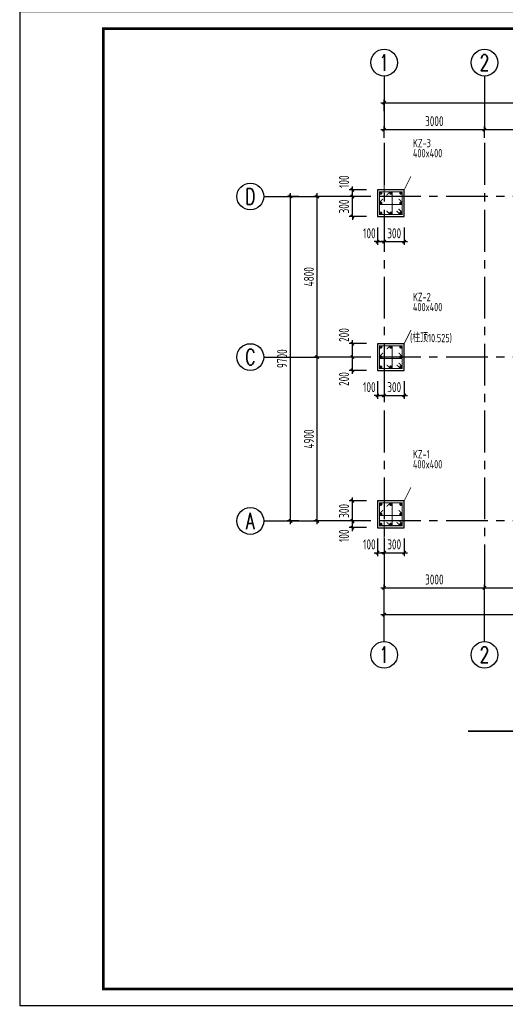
# Model space of a CAD drawing. Extents: x 4550910 to 19796140, y 148416 to 4611575.
# Tile 26 of 49: x 9687688 to 9702205, y 2189672 to 2219103. Entities that reach past the tile are written whole.
import ezdxf
from ezdxf.enums import TextEntityAlignment as Align

# ---------------------------------------------------------------- set-up
doc = ezdxf.new("R2010")
doc.units = 0
doc.header["$LTSCALE"] = 1000
doc.linetypes.add('CENTER', pattern=[2, 1.25, -0.25, 0.25, -0.25])
doc.layers.get('0').update_dxf_attribs({"linetype": 'CONTINUOUS'})
doc.layers.get('Defpoints').update_dxf_attribs({"linetype": 'CONTINUOUS'})
for name, color, linetype in [('AXIS', 8, 'CENTER'), ('AXIS_DIM', 3, 'CONTINUOUS'), ('AXIS_NUM', 7, 'CONTINUOUS'), ('COLU', 7, 'CONTINUOUS'), ('TEXT', 7, 'CONTINUOUS'), ('图框', 7, 'CONTINUOUS')]:
    doc.layers.add(name, color=color, linetype=linetype)
for name, color, linetype, lineweight in [('COLU_DE_REIND', 1, 'CONTINUOUS', 0), ('COLU_DE_REINL', 1, 'CONTINUOUS', 0), ('COLU_DIM', 3, 'CONTINUOUS', 0), ('COLU_TEXT_JZ', 7, 'CONTINUOUS', 0), ('FLOOR', 7, 'CONTINUOUS', 0)]:
    doc.layers.add(name, color=color, linetype=linetype, lineweight=lineweight)
doc.styles.add('TSSD_Axis', font='Complex.shx', dxfattribs={"width": 0.7, "bigfont": 'hztxt.shx'})
doc.styles.add('TSSD_Dimension', font='Tssdeng.shx', dxfattribs={"width": 0.7, "bigfont": 'hztxt.shx'})
doc.styles.add('TSSD_Rein', font='Tssdeng.shx', dxfattribs={"width": 0.7, "bigfont": 'hztxt.shx'})
doc.dimstyles.new('TSSD_100_100', dxfattribs={"dimtxt": 300, "dimasz": 100, "dimexe": 100, "dimexo": 250, "dimgap": 100, "dimtad": 1, "dimdec": 0, "dimzin": 0, "dimdsep": 46, "dimtxsty": 'TSSD_Dimension', "dimblk": 'ARCHTICK', "dimcen": 0, "dimdle": 100, "dimclrt": 7, "dimadec": 0, "dimazin": 0, "dimtfac": 1, "dimtdec": 0, "dimtix": 1, "dimtmove": 2, "dimatfit": 3, "dimfxl": 0, "dimtolj": 1, "dimtzin": 0, "dimarcsym": 0})
doc.dimstyles.new('TSSD_50_100', dxfattribs={"dimtxt": 300, "dimasz": 100, "dimexe": 100, "dimexo": 250, "dimgap": 100, "dimtad": 1, "dimdec": 0, "dimlfac": 0.5, "dimzin": 0, "dimdsep": 46, "dimtxsty": 'TSSD_Dimension', "dimblk": 'ARCHTICK', "dimblk1": 'ARCHTICK', "dimblk2": 'ARCHTICK', "dimcen": 0, "dimdle": 100, "dimclrt": 7, "dimadec": 0, "dimazin": 0, "dimtfac": 1, "dimtdec": 0, "dimtix": 1, "dimtmove": 2, "dimatfit": 3, "dimfxl": 0, "dimtolj": 1, "dimtzin": 0, "dimarcsym": 0})

# ---------------------------------------------------------------- blocks, each defined once
blk = doc.blocks.new('_ArchTick')
at = {"color": 0, "linetype": 'ByBlock', "const_width": 0.4}
blk.add_lwpolyline([(-0.5, -0.5), (0.5, 0.5)], dxfattribs=at)
blk = doc.blocks.new('*D65')
at = {"layer": 'COLU_DIM', "color": 0, "lineweight": -2, "transparency": 16777216}
for p, q in [((9698058, 2204119), (9697533, 2204119)), ((9697633, 2203819), (9697633, 2204219)), ((9698058, 2203919), (9697533, 2203919))]:
    blk.add_line(p, q, dxfattribs=at)
at = {"layer": 'Defpoints', "color": 0, "transparency": 16777216}
for p in [(9697633, 2204119), (9698308, 2204119), (9698308, 2203919)]:
    blk.add_point(p, dxfattribs=at)
at = {"layer": 'COLU_DIM', "color": 0, "lineweight": -2, "transparency": 16777216, "xscale": 100, "yscale": 100, "zscale": 100}
for p, rotation in [((9697633, 2204119), 90), ((9697633, 2203919), 270)]:
    blk.add_blockref('_ArchTick', p, dxfattribs=dict(at, rotation=rotation))
at = {"layer": 'COLU_DIM', "color": 7, "transparency": 16777216, "insert": (9697383, 2203677), "char_height": 300, "attachment_point": 5, "rotation": 90, "style": 'TSSD_Dimension'}
blk.add_mtext('\\A1;100', dxfattribs=at)
blk = doc.blocks.new('*D66')
at = {"layer": 'COLU_DIM', "color": 0, "lineweight": -2, "transparency": 16777216}
for p, q in [((9698058, 2204719), (9697533, 2204719)), ((9697633, 2204719), (9697633, 2204819)), ((9697633, 2204119), (9697633, 2204719)), ((9698058, 2204119), (9697533, 2204119)), ((9697633, 2204119), (9697633, 2204019))]:
    blk.add_line(p, q, dxfattribs=at)
at = {"layer": 'Defpoints', "color": 0, "transparency": 16777216}
for p in [(9697633, 2204719), (9698308, 2204719), (9698308, 2204119)]:
    blk.add_point(p, dxfattribs=at)
at = {"layer": 'COLU_DIM', "color": 0, "lineweight": -2, "transparency": 16777216, "xscale": 100, "yscale": 100, "zscale": 100}
for p, rotation in [((9697633, 2204719), 270), ((9697633, 2204119), 90)]:
    blk.add_blockref('_ArchTick', p, dxfattribs=dict(at, rotation=rotation))
at = {"layer": 'COLU_DIM', "color": 7, "transparency": 16777216, "insert": (9697383, 2204419), "char_height": 300, "attachment_point": 5, "rotation": 90, "style": 'TSSD_Dimension'}
blk.add_mtext('\\A1;300', dxfattribs=at)
blk = doc.blocks.new('*D67')
at = {"layer": 'COLU_DIM', "color": 0, "lineweight": -2, "transparency": 16777216}
for p, q in [((9698383, 2203594), (9698383, 2203069)), ((9698583, 2203594), (9698583, 2203069)), ((9698283, 2203169), (9698683, 2203169))]:
    blk.add_line(p, q, dxfattribs=at)
at = {"layer": 'Defpoints', "color": 0, "transparency": 16777216}
for p in [(9698383, 2203844), (9698583, 2203844), (9698583, 2203169)]:
    blk.add_point(p, dxfattribs=at)
at = {"layer": 'COLU_DIM', "color": 0, "lineweight": -2, "transparency": 16777216, "xscale": 100, "yscale": 100, "zscale": 100, "rotation": 180}
blk.add_blockref('_ArchTick', (9698383, 2203169), dxfattribs=at)
at = {"layer": 'COLU_DIM', "color": 0, "lineweight": -2, "transparency": 16777216, "xscale": 100, "yscale": 100, "zscale": 100}
blk.add_blockref('_ArchTick', (9698583, 2203169), dxfattribs=at)
at = {"layer": 'COLU_DIM', "color": 7, "transparency": 16777216, "insert": (9698141, 2203419), "char_height": 300, "attachment_point": 5, "style": 'TSSD_Dimension'}
blk.add_mtext('\\A1;100', dxfattribs=at)
blk = doc.blocks.new('*D68')
at = {"layer": 'COLU_DIM', "color": 0, "lineweight": -2, "transparency": 16777216}
for p, q in [((9698583, 2203594), (9698583, 2203069)), ((9699183, 2203594), (9699183, 2203069)), ((9698583, 2203169), (9698483, 2203169)), ((9698583, 2203169), (9699183, 2203169)), ((9699183, 2203169), (9699283, 2203169))]:
    blk.add_line(p, q, dxfattribs=at)
at = {"layer": 'Defpoints', "color": 0, "transparency": 16777216}
for p in [(9698583, 2203844), (9699183, 2203844), (9699183, 2203169)]:
    blk.add_point(p, dxfattribs=at)
at = {"layer": 'COLU_DIM', "color": 0, "lineweight": -2, "transparency": 16777216, "xscale": 100, "yscale": 100, "zscale": 100}
blk.add_blockref('_ArchTick', (9698583, 2203169), dxfattribs=at)
at = {"layer": 'COLU_DIM', "color": 0, "lineweight": -2, "transparency": 16777216, "xscale": 100, "yscale": 100, "zscale": 100, "rotation": 180}
blk.add_blockref('_ArchTick', (9699183, 2203169), dxfattribs=at)
at = {"layer": 'COLU_DIM', "color": 7, "transparency": 16777216, "insert": (9698883, 2203419), "char_height": 300, "attachment_point": 5, "style": 'TSSD_Dimension'}
blk.add_mtext('\\A1;300', dxfattribs=at)
blk = doc.blocks.new('*D69')
at = {"layer": 'COLU_DIM', "color": 0, "lineweight": -2, "transparency": 16777216}
for p, q in [((9697633, 2208519), (9697633, 2209119)), ((9698058, 2209019), (9697533, 2209019)), ((9698058, 2208619), (9697533, 2208619))]:
    blk.add_line(p, q, dxfattribs=at)
at = {"layer": 'Defpoints', "color": 0, "transparency": 16777216}
for p in [(9697633, 2209019), (9698308, 2209019), (9698308, 2208619)]:
    blk.add_point(p, dxfattribs=at)
at = {"layer": 'COLU_DIM', "color": 0, "lineweight": -2, "transparency": 16777216, "xscale": 100, "yscale": 100, "zscale": 100}
for p, rotation in [((9697633, 2209019), 90), ((9697633, 2208619), 270)]:
    blk.add_blockref('_ArchTick', p, dxfattribs=dict(at, rotation=rotation))
at = {"layer": 'COLU_DIM', "color": 7, "transparency": 16777216, "insert": (9697383, 2208361), "char_height": 300, "attachment_point": 5, "rotation": 90, "style": 'TSSD_Dimension'}
blk.add_mtext('\\A1;200', dxfattribs=at)
blk = doc.blocks.new('*D70')
at = {"layer": 'COLU_DIM', "color": 0, "lineweight": -2, "transparency": 16777216}
for p, q in [((9698058, 2209419), (9697533, 2209419)), ((9697633, 2208919), (9697633, 2209519)), ((9698058, 2209019), (9697533, 2209019))]:
    blk.add_line(p, q, dxfattribs=at)
at = {"layer": 'Defpoints', "color": 0, "transparency": 16777216}
for p in [(9697633, 2209419), (9698308, 2209419), (9698308, 2209019)]:
    blk.add_point(p, dxfattribs=at)
at = {"layer": 'COLU_DIM', "color": 0, "lineweight": -2, "transparency": 16777216, "xscale": 100, "yscale": 100, "zscale": 100}
for p, rotation in [((9697633, 2209419), 90), ((9697633, 2209019), 270)]:
    blk.add_blockref('_ArchTick', p, dxfattribs=dict(at, rotation=rotation))
at = {"layer": 'COLU_DIM', "color": 7, "transparency": 16777216, "insert": (9697383, 2209677), "char_height": 300, "attachment_point": 5, "rotation": 90, "style": 'TSSD_Dimension'}
blk.add_mtext('\\A1;200', dxfattribs=at)
blk = doc.blocks.new('*D71')
at = {"layer": 'COLU_DIM', "color": 0, "lineweight": -2, "transparency": 16777216}
for p, q in [((9698383, 2208294), (9698383, 2207769)), ((9698583, 2208294), (9698583, 2207769)), ((9698383, 2207869), (9698283, 2207869)), ((9698383, 2207869), (9698583, 2207869)), ((9698583, 2207869), (9698683, 2207869))]:
    blk.add_line(p, q, dxfattribs=at)
at = {"layer": 'Defpoints', "color": 0, "transparency": 16777216}
for p in [(9698383, 2208544), (9698583, 2208544), (9698583, 2207869)]:
    blk.add_point(p, dxfattribs=at)
at = {"layer": 'COLU_DIM', "color": 0, "lineweight": -2, "transparency": 16777216, "xscale": 100, "yscale": 100, "zscale": 100}
blk.add_blockref('_ArchTick', (9698383, 2207869), dxfattribs=at)
at = {"layer": 'COLU_DIM', "color": 0, "lineweight": -2, "transparency": 16777216, "xscale": 100, "yscale": 100, "zscale": 100, "rotation": 180}
blk.add_blockref('_ArchTick', (9698583, 2207869), dxfattribs=at)
at = {"layer": 'COLU_DIM', "color": 7, "transparency": 16777216, "insert": (9698141, 2208119), "char_height": 300, "attachment_point": 5, "style": 'TSSD_Dimension'}
blk.add_mtext('\\A1;100', dxfattribs=at)
blk = doc.blocks.new('*D72')
at = {"layer": 'COLU_DIM', "color": 0, "lineweight": -2, "transparency": 16777216}
for p, q in [((9698583, 2208294), (9698583, 2207769)), ((9699183, 2208294), (9699183, 2207769)), ((9698583, 2207869), (9698483, 2207869)), ((9698583, 2207869), (9699183, 2207869)), ((9699183, 2207869), (9699283, 2207869))]:
    blk.add_line(p, q, dxfattribs=at)
at = {"layer": 'Defpoints', "color": 0, "transparency": 16777216}
for p in [(9698583, 2208544), (9699183, 2208544), (9699183, 2207869)]:
    blk.add_point(p, dxfattribs=at)
at = {"layer": 'COLU_DIM', "color": 0, "lineweight": -2, "transparency": 16777216, "xscale": 100, "yscale": 100, "zscale": 100}
blk.add_blockref('_ArchTick', (9698583, 2207869), dxfattribs=at)
at = {"layer": 'COLU_DIM', "color": 0, "lineweight": -2, "transparency": 16777216, "xscale": 100, "yscale": 100, "zscale": 100, "rotation": 180}
blk.add_blockref('_ArchTick', (9699183, 2207869), dxfattribs=at)
at = {"layer": 'COLU_DIM', "color": 7, "transparency": 16777216, "insert": (9698883, 2208119), "char_height": 300, "attachment_point": 5, "style": 'TSSD_Dimension'}
blk.add_mtext('\\A1;300', dxfattribs=at)
blk = doc.blocks.new('*D73')
at = {"layer": 'COLU_DIM', "color": 0, "lineweight": -2, "transparency": 16777216}
for p, q in [((9698058, 2213819), (9697533, 2213819)), ((9697633, 2213819), (9697633, 2213919)), ((9697633, 2213219), (9697633, 2213819)), ((9698058, 2213219), (9697533, 2213219)), ((9697633, 2213219), (9697633, 2213119))]:
    blk.add_line(p, q, dxfattribs=at)
at = {"layer": 'Defpoints', "color": 0, "transparency": 16777216}
for p in [(9697633, 2213819), (9698308, 2213819), (9698308, 2213219)]:
    blk.add_point(p, dxfattribs=at)
at = {"layer": 'COLU_DIM', "color": 0, "lineweight": -2, "transparency": 16777216, "xscale": 100, "yscale": 100, "zscale": 100}
for p, rotation in [((9697633, 2213819), 270), ((9697633, 2213219), 90)]:
    blk.add_blockref('_ArchTick', p, dxfattribs=dict(at, rotation=rotation))
at = {"layer": 'COLU_DIM', "color": 7, "transparency": 16777216, "insert": (9697383, 2213519), "char_height": 300, "attachment_point": 5, "rotation": 90, "style": 'TSSD_Dimension'}
blk.add_mtext('\\A1;300', dxfattribs=at)
blk = doc.blocks.new('*D74')
at = {"layer": 'COLU_DIM', "color": 0, "lineweight": -2, "transparency": 16777216}
for p, q in [((9697633, 2213719), (9697633, 2214119)), ((9698058, 2214019), (9697533, 2214019)), ((9698058, 2213819), (9697533, 2213819))]:
    blk.add_line(p, q, dxfattribs=at)
at = {"layer": 'Defpoints', "color": 0, "transparency": 16777216}
for p in [(9697633, 2214019), (9698308, 2214019), (9698308, 2213819)]:
    blk.add_point(p, dxfattribs=at)
at = {"layer": 'COLU_DIM', "color": 0, "lineweight": -2, "transparency": 16777216, "xscale": 100, "yscale": 100, "zscale": 100}
for p, rotation in [((9697633, 2214019), 90), ((9697633, 2213819), 270)]:
    blk.add_blockref('_ArchTick', p, dxfattribs=dict(at, rotation=rotation))
at = {"layer": 'COLU_DIM', "color": 7, "transparency": 16777216, "insert": (9697383, 2214261), "char_height": 300, "attachment_point": 5, "rotation": 90, "style": 'TSSD_Dimension'}
blk.add_mtext('\\A1;100', dxfattribs=at)
blk = doc.blocks.new('*D75')
at = {"layer": 'COLU_DIM', "color": 0, "lineweight": -2, "transparency": 16777216}
for p, q in [((9698383, 2212894), (9698383, 2212369)), ((9698583, 2212894), (9698583, 2212369)), ((9698383, 2212469), (9698283, 2212469)), ((9698383, 2212469), (9698583, 2212469)), ((9698583, 2212469), (9698683, 2212469))]:
    blk.add_line(p, q, dxfattribs=at)
at = {"layer": 'Defpoints', "color": 0, "transparency": 16777216}
for p in [(9698383, 2213144), (9698583, 2213144), (9698583, 2212469)]:
    blk.add_point(p, dxfattribs=at)
at = {"layer": 'COLU_DIM', "color": 0, "lineweight": -2, "transparency": 16777216, "xscale": 100, "yscale": 100, "zscale": 100}
blk.add_blockref('_ArchTick', (9698383, 2212469), dxfattribs=at)
at = {"layer": 'COLU_DIM', "color": 0, "lineweight": -2, "transparency": 16777216, "xscale": 100, "yscale": 100, "zscale": 100, "rotation": 180}
blk.add_blockref('_ArchTick', (9698583, 2212469), dxfattribs=at)
at = {"layer": 'COLU_DIM', "color": 7, "transparency": 16777216, "insert": (9698141, 2212719), "char_height": 300, "attachment_point": 5, "style": 'TSSD_Dimension'}
blk.add_mtext('\\A1;100', dxfattribs=at)
blk = doc.blocks.new('*D76')
at = {"layer": 'COLU_DIM', "color": 0, "lineweight": -2, "transparency": 16777216}
for p, q in [((9698583, 2212894), (9698583, 2212369)), ((9699183, 2212894), (9699183, 2212369)), ((9698583, 2212469), (9698483, 2212469)), ((9698583, 2212469), (9699183, 2212469)), ((9699183, 2212469), (9699283, 2212469))]:
    blk.add_line(p, q, dxfattribs=at)
at = {"layer": 'Defpoints', "color": 0, "transparency": 16777216}
for p in [(9698583, 2213144), (9699183, 2213144), (9699183, 2212469)]:
    blk.add_point(p, dxfattribs=at)
at = {"layer": 'COLU_DIM', "color": 0, "lineweight": -2, "transparency": 16777216, "xscale": 100, "yscale": 100, "zscale": 100}
blk.add_blockref('_ArchTick', (9698583, 2212469), dxfattribs=at)
at = {"layer": 'COLU_DIM', "color": 0, "lineweight": -2, "transparency": 16777216, "xscale": 100, "yscale": 100, "zscale": 100, "rotation": 180}
blk.add_blockref('_ArchTick', (9699183, 2212469), dxfattribs=at)
at = {"layer": 'COLU_DIM', "color": 7, "transparency": 16777216, "insert": (9698883, 2212719), "char_height": 300, "attachment_point": 5, "style": 'TSSD_Dimension'}
blk.add_mtext('\\A1;300', dxfattribs=at)
blk = doc.blocks.new('*D101')
at = {"layer": 'AXIS_DIM', "color": 0, "lineweight": -2, "transparency": 16777216}
for p, q in [((9698483, 2202119), (9701683, 2202119)), ((9698583, 2201869), (9698583, 2202219)), ((9701583, 2201869), (9701583, 2202219))]:
    blk.add_line(p, q, dxfattribs=at)
at = {"layer": 'Defpoints', "color": 0, "transparency": 16777216}
for p in [(9701583, 2202119), (9698583, 2201619), (9701583, 2201619)]:
    blk.add_point(p, dxfattribs=at)
at = {"layer": 'AXIS_DIM', "color": 0, "lineweight": -2, "transparency": 16777216, "xscale": 100, "yscale": 100, "zscale": 100, "rotation": 180}
blk.add_blockref('_ArchTick', (9698583, 2202119), dxfattribs=at)
at = {"layer": 'AXIS_DIM', "color": 0, "lineweight": -2, "transparency": 16777216, "xscale": 100, "yscale": 100, "zscale": 100}
blk.add_blockref('_ArchTick', (9701583, 2202119), dxfattribs=at)
at = {"layer": 'AXIS_DIM', "color": 7, "transparency": 16777216, "insert": (9700083, 2202369), "char_height": 300, "attachment_point": 5, "style": 'TSSD_Dimension'}
blk.add_mtext('\\A1;3000', dxfattribs=at)
blk = doc.blocks.new('*D102')
at = {"layer": 'AXIS_DIM', "color": 0, "lineweight": -2, "transparency": 16777216}
for p, q in [((9701483, 2202119), (9704683, 2202119)), ((9701583, 2201869), (9701583, 2202219)), ((9704583, 2201869), (9704583, 2202219))]:
    blk.add_line(p, q, dxfattribs=at)
at = {"layer": 'Defpoints', "color": 0, "transparency": 16777216}
for p in [(9704583, 2202119), (9701583, 2201619), (9704583, 2201619)]:
    blk.add_point(p, dxfattribs=at)
at = {"layer": 'AXIS_DIM', "color": 0, "lineweight": -2, "transparency": 16777216, "xscale": 100, "yscale": 100, "zscale": 100, "rotation": 180}
blk.add_blockref('_ArchTick', (9701583, 2202119), dxfattribs=at)
at = {"layer": 'AXIS_DIM', "color": 0, "lineweight": -2, "transparency": 16777216, "xscale": 100, "yscale": 100, "zscale": 100}
blk.add_blockref('_ArchTick', (9704583, 2202119), dxfattribs=at)
at = {"layer": 'AXIS_DIM', "color": 7, "transparency": 16777216, "insert": (9703083, 2202369), "char_height": 300, "attachment_point": 5, "style": 'TSSD_Dimension'}
blk.add_mtext('\\A1;3000', dxfattribs=at)
blk = doc.blocks.new('*D106')
at = {"layer": 'AXIS_DIM', "color": 0, "lineweight": -2, "transparency": 16777216}
for p, q in [((9698483, 2201319), (9716183, 2201319)), ((9698583, 2201069), (9698583, 2201419)), ((9716083, 2201069), (9716083, 2201419))]:
    blk.add_line(p, q, dxfattribs=at)
at = {"layer": 'Defpoints', "color": 0, "transparency": 16777216}
for p in [(9716083, 2201319), (9698583, 2200819), (9716083, 2200819)]:
    blk.add_point(p, dxfattribs=at)
at = {"layer": 'AXIS_DIM', "color": 0, "lineweight": -2, "transparency": 16777216, "xscale": 100, "yscale": 100, "zscale": 100, "rotation": 180}
blk.add_blockref('_ArchTick', (9698583, 2201319), dxfattribs=at)
at = {"layer": 'AXIS_DIM', "color": 0, "lineweight": -2, "transparency": 16777216, "xscale": 100, "yscale": 100, "zscale": 100}
blk.add_blockref('_ArchTick', (9716083, 2201319), dxfattribs=at)
at = {"layer": 'AXIS_DIM', "color": 7, "transparency": 16777216, "insert": (9707333, 2201569), "char_height": 300, "attachment_point": 5, "style": 'TSSD_Dimension'}
blk.add_mtext('\\A1;17500', dxfattribs=at)
blk = doc.blocks.new('ts_axno')
at = {"color": 0, "linetype": 'ByBlock', "lineweight": -2}
blk.add_circle((0, 0), 0.5, dxfattribs=at)
at = {"color": 0, "linetype": 'ByBlock', "lineweight": -2, "style": 'TSSD_Axis', "width": 0.7}
blk.add_attdef('A', text='', height=0.6, dxfattribs=at).set_placement((0, 0), align=Align.MIDDLE_CENTER)
blk = doc.blocks.new('*D107')
at = {"layer": 'AXIS_DIM', "color": 0, "lineweight": -2, "transparency": 16777216}
for p, q in [((9698583, 2215569), (9698583, 2215919)), ((9701583, 2215569), (9701583, 2215919)), ((9698483, 2215819), (9701683, 2215819))]:
    blk.add_line(p, q, dxfattribs=at)
at = {"layer": 'Defpoints', "color": 0, "transparency": 16777216}
for p in [(9701583, 2215819), (9698583, 2215319), (9701583, 2215319)]:
    blk.add_point(p, dxfattribs=at)
at = {"layer": 'AXIS_DIM', "color": 0, "lineweight": -2, "transparency": 16777216, "xscale": 100, "yscale": 100, "zscale": 100, "rotation": 180}
blk.add_blockref('_ArchTick', (9698583, 2215819), dxfattribs=at)
at = {"layer": 'AXIS_DIM', "color": 0, "lineweight": -2, "transparency": 16777216, "xscale": 100, "yscale": 100, "zscale": 100}
blk.add_blockref('_ArchTick', (9701583, 2215819), dxfattribs=at)
at = {"layer": 'AXIS_DIM', "color": 7, "transparency": 16777216, "insert": (9700083, 2216069), "char_height": 300, "attachment_point": 5, "style": 'TSSD_Dimension'}
blk.add_mtext('\\A1;3000', dxfattribs=at)
blk = doc.blocks.new('*D108')
at = {"layer": 'AXIS_DIM', "color": 0, "lineweight": -2, "transparency": 16777216}
for p, q in [((9701583, 2215569), (9701583, 2215919)), ((9704583, 2215569), (9704583, 2215919)), ((9701483, 2215819), (9704683, 2215819))]:
    blk.add_line(p, q, dxfattribs=at)
at = {"layer": 'Defpoints', "color": 0, "transparency": 16777216}
for p in [(9704583, 2215819), (9701583, 2215319), (9704583, 2215319)]:
    blk.add_point(p, dxfattribs=at)
at = {"layer": 'AXIS_DIM', "color": 0, "lineweight": -2, "transparency": 16777216, "xscale": 100, "yscale": 100, "zscale": 100, "rotation": 180}
blk.add_blockref('_ArchTick', (9701583, 2215819), dxfattribs=at)
at = {"layer": 'AXIS_DIM', "color": 0, "lineweight": -2, "transparency": 16777216, "xscale": 100, "yscale": 100, "zscale": 100}
blk.add_blockref('_ArchTick', (9704583, 2215819), dxfattribs=at)
at = {"layer": 'AXIS_DIM', "color": 7, "transparency": 16777216, "insert": (9703083, 2216069), "char_height": 300, "attachment_point": 5, "style": 'TSSD_Dimension'}
blk.add_mtext('\\A1;3000', dxfattribs=at)
blk = doc.blocks.new('*D112')
at = {"layer": 'AXIS_DIM', "color": 0, "lineweight": -2, "transparency": 16777216}
for p, q in [((9698483, 2216619), (9716183, 2216619)), ((9698583, 2216369), (9698583, 2216719)), ((9716083, 2216369), (9716083, 2216719))]:
    blk.add_line(p, q, dxfattribs=at)
at = {"layer": 'Defpoints', "color": 0, "transparency": 16777216}
for p in [(9716083, 2216619), (9698583, 2216119), (9716083, 2216119)]:
    blk.add_point(p, dxfattribs=at)
at = {"layer": 'AXIS_DIM', "color": 0, "lineweight": -2, "transparency": 16777216, "xscale": 100, "yscale": 100, "zscale": 100, "rotation": 180}
blk.add_blockref('_ArchTick', (9698583, 2216619), dxfattribs=at)
at = {"layer": 'AXIS_DIM', "color": 0, "lineweight": -2, "transparency": 16777216, "xscale": 100, "yscale": 100, "zscale": 100}
blk.add_blockref('_ArchTick', (9716083, 2216619), dxfattribs=at)
at = {"layer": 'AXIS_DIM', "color": 7, "transparency": 16777216, "insert": (9707333, 2216869), "char_height": 300, "attachment_point": 5, "style": 'TSSD_Dimension'}
blk.add_mtext('\\A1;17500', dxfattribs=at)
blk = doc.blocks.new('*D113')
at = {"layer": 'AXIS_DIM', "color": 0, "lineweight": -2, "transparency": 16777216}
for p, q in [((9696583, 2204019), (9696583, 2209119)), ((9696833, 2209019), (9696483, 2209019)), ((9696833, 2204119), (9696483, 2204119))]:
    blk.add_line(p, q, dxfattribs=at)
at = {"layer": 'Defpoints', "color": 0, "transparency": 16777216}
for p in [(9696583, 2209019), (9697083, 2209019), (9697083, 2204119)]:
    blk.add_point(p, dxfattribs=at)
at = {"layer": 'AXIS_DIM', "color": 0, "lineweight": -2, "transparency": 16777216, "xscale": 100, "yscale": 100, "zscale": 100}
for p, rotation in [((9696583, 2209019), 90), ((9696583, 2204119), 270)]:
    blk.add_blockref('_ArchTick', p, dxfattribs=dict(at, rotation=rotation))
at = {"layer": 'AXIS_DIM', "color": 7, "transparency": 16777216, "insert": (9696333, 2206569), "char_height": 300, "attachment_point": 5, "rotation": 90, "style": 'TSSD_Dimension'}
blk.add_mtext('\\A1;4900', dxfattribs=at)
blk = doc.blocks.new('*D114')
at = {"layer": 'AXIS_DIM', "color": 0, "lineweight": -2, "transparency": 16777216}
for p, q in [((9696833, 2213819), (9696483, 2213819)), ((9696583, 2208919), (9696583, 2213919)), ((9696833, 2209019), (9696483, 2209019))]:
    blk.add_line(p, q, dxfattribs=at)
at = {"layer": 'Defpoints', "color": 0, "transparency": 16777216}
for p in [(9696583, 2213819), (9697083, 2213819), (9697083, 2209019)]:
    blk.add_point(p, dxfattribs=at)
at = {"layer": 'AXIS_DIM', "color": 0, "lineweight": -2, "transparency": 16777216, "xscale": 100, "yscale": 100, "zscale": 100}
for p, rotation in [((9696583, 2213819), 90), ((9696583, 2209019), 270)]:
    blk.add_blockref('_ArchTick', p, dxfattribs=dict(at, rotation=rotation))
at = {"layer": 'AXIS_DIM', "color": 7, "transparency": 16777216, "insert": (9696333, 2211419), "char_height": 300, "attachment_point": 5, "rotation": 90, "style": 'TSSD_Dimension'}
blk.add_mtext('\\A1;4800', dxfattribs=at)
blk = doc.blocks.new('*D115')
at = {"layer": 'AXIS_DIM', "color": 0, "lineweight": -2, "transparency": 16777216}
for p, q in [((9696033, 2213819), (9695683, 2213819)), ((9695783, 2204019), (9695783, 2213919)), ((9696033, 2204119), (9695683, 2204119))]:
    blk.add_line(p, q, dxfattribs=at)
at = {"layer": 'Defpoints', "color": 0, "transparency": 16777216}
for p in [(9695783, 2213819), (9696283, 2213819), (9696283, 2204119)]:
    blk.add_point(p, dxfattribs=at)
at = {"layer": 'AXIS_DIM', "color": 0, "lineweight": -2, "transparency": 16777216, "xscale": 100, "yscale": 100, "zscale": 100}
for p, rotation in [((9695783, 2213819), 90), ((9695783, 2204119), 270)]:
    blk.add_blockref('_ArchTick', p, dxfattribs=dict(at, rotation=rotation))
at = {"layer": 'AXIS_DIM', "color": 7, "transparency": 16777216, "insert": (9695533, 2208969), "char_height": 300, "attachment_point": 5, "rotation": 90, "style": 'TSSD_Dimension'}
blk.add_mtext('\\A1;9700', dxfattribs=at)

msp = doc.modelspace()

# ---------------------------------------------------------------- linework, layer by layer
at = {"layer": 'AXIS'}
for p, q in [((9698582.7, 2215418.6), (9698582.7, 2202118.6)), ((9701582.7, 2215418.6), (9701582.7, 2202118.6)), ((9717682.7, 2213818.6), (9696582.7, 2213818.6)), ((9717682.7, 2209018.6), (9696582.7, 2209018.6)), ((9717682.7, 2204118.6), (9696582.7, 2204118.6))]:
    msp.add_line(p, q, dxfattribs=at)
at = {"layer": 'AXIS_DIM'}
for p, q in [((9698582.7, 2217418.6), (9698582.7, 2215818.6)), ((9701582.7, 2217418.6), (9701582.7, 2215818.6)), ((9694982.7, 2213818.6), (9696582.7, 2213818.6)), ((9694982.7, 2209018.6), (9696582.7, 2209018.6)), ((9694982.7, 2204118.6), (9696582.7, 2204118.6)), ((9698582.7, 2200518.6), (9698582.7, 2202118.6)), ((9701582.7, 2200518.6), (9701582.7, 2202118.6))]:
    msp.add_line(p, q, dxfattribs=at)
at = {"layer": 'COLU'}
for p, q in [((9699182.7, 2214018.6), (9698382.7, 2214018.6)), ((9698382.7, 2214018.6), (9698382.7, 2213218.6)), ((9699182.7, 2213218.6), (9699182.7, 2214018.6)), ((9698382.7, 2213218.6), (9699182.7, 2213218.6)), ((9699182.7, 2209418.6), (9698382.7, 2209418.6)), ((9698382.7, 2209418.6), (9698382.7, 2208618.6)), ((9699182.7, 2208618.6), (9699182.7, 2209418.6)), ((9698382.7, 2208618.6), (9699182.7, 2208618.6)), ((9699182.7, 2204718.6), (9698382.7, 2204718.6)), ((9698382.7, 2204718.6), (9698382.7, 2203918.6)), ((9699182.7, 2203918.6), (9699182.7, 2204718.6)), ((9698382.7, 2203918.6), (9699182.7, 2203918.6))]:
    msp.add_line(p, q, dxfattribs=at)
at = {"layer": 'COLU_DE_REIND', "const_width": 50}
for points in [[(9698506.7, 2213919.6, 1), (9698456.7, 2213919.6, 1), (9698506.7, 2213919.6, 1)], [(9698807.7, 2213919.6, 1), (9698757.7, 2213919.6, 1), (9698807.7, 2213919.6, 1)], [(9699108.7, 2213919.6, 1), (9699058.7, 2213919.6, 1), (9699108.7, 2213919.6, 1)], [(9698506.7, 2213618.6, 1), (9698456.7, 2213618.6, 1), (9698506.7, 2213618.6, 1)], [(9699108.7, 2213618.6, 1), (9699058.7, 2213618.6, 1), (9699108.7, 2213618.6, 1)], [(9698506.7, 2213317.6, 1), (9698456.7, 2213317.6, 1), (9698506.7, 2213317.6, 1)], [(9698807.7, 2213317.6, 1), (9698757.7, 2213317.6, 1), (9698807.7, 2213317.6, 1)], [(9699108.7, 2213317.6, 1), (9699058.7, 2213317.6, 1), (9699108.7, 2213317.6, 1)], [(9698506.7, 2209319.6, 1), (9698456.7, 2209319.6, 1), (9698506.7, 2209319.6, 1)], [(9698807.7, 2209319.6, 1), (9698757.7, 2209319.6, 1), (9698807.7, 2209319.6, 1)], [(9699108.7, 2209319.6, 1), (9699058.7, 2209319.6, 1), (9699108.7, 2209319.6, 1)], [(9698506.7, 2209018.6, 1), (9698456.7, 2209018.6, 1), (9698506.7, 2209018.6, 1)], [(9699108.7, 2209018.6, 1), (9699058.7, 2209018.6, 1), (9699108.7, 2209018.6, 1)], [(9698506.7, 2208717.6, 1), (9698456.7, 2208717.6, 1), (9698506.7, 2208717.6, 1)], [(9698807.7, 2208717.6, 1), (9698757.7, 2208717.6, 1), (9698807.7, 2208717.6, 1)], [(9699108.7, 2208717.6, 1), (9699058.7, 2208717.6, 1), (9699108.7, 2208717.6, 1)], [(9698506.7, 2204619.6, 1), (9698456.7, 2204619.6, 1), (9698506.7, 2204619.6, 1)], [(9698807.7, 2204619.6, 1), (9698757.7, 2204619.6, 1), (9698807.7, 2204619.6, 1)], [(9699108.7, 2204619.6, 1), (9699058.7, 2204619.6, 1), (9699108.7, 2204619.6, 1)], [(9698506.7, 2204318.6, 1), (9698456.7, 2204318.6, 1), (9698506.7, 2204318.6, 1)], [(9699108.7, 2204318.6, 1), (9699058.7, 2204318.6, 1), (9699108.7, 2204318.6, 1)], [(9698506.7, 2204017.6, 1), (9698456.7, 2204017.6, 1), (9698506.7, 2204017.6, 1)], [(9698807.7, 2204017.6, 1), (9698757.7, 2204017.6, 1), (9698807.7, 2204017.6, 1)], [(9699108.7, 2204017.6, 1), (9699058.7, 2204017.6, 1), (9699108.7, 2204017.6, 1)]]:
    msp.add_lwpolyline(points, format="xyb", dxfattribs=at)
at = {"layer": 'COLU_DE_REINL', "const_width": 30}
for points in [[(9698956.6, 2213384.7), (9699062.7, 2213278.6), (9699122.7, 2213278.6), (9699122.7, 2213338.6), (9699122.7, 2213278.6), (9699122.7, 2213958.6), (9698442.7, 2213958.6), (9698442.7, 2213278.6), (9699062.7, 2213278.6), (9699122.7, 2213278.6), (9699122.7, 2213338.6), (9699016.6, 2213444.7)], [(9698656.6, 2213384.7), (9698762.7, 2213278.6), (9698822.7, 2213278.6), (9698822.7, 2213958.6), (9698762.7, 2213958.6), (9698656.6, 2213852.5)], [(9698548.8, 2213744.7), (9698442.7, 2213638.6), (9698442.7, 2213578.6), (9699122.7, 2213578.6), (9699122.7, 2213638.6), (9699016.6, 2213744.7)], [(9698956.6, 2208784.7), (9699062.7, 2208678.6), (9699122.7, 2208678.6), (9699122.7, 2208738.6), (9699122.7, 2208678.6), (9699122.7, 2209358.6), (9698442.7, 2209358.6), (9698442.7, 2208678.6), (9699062.7, 2208678.6), (9699122.7, 2208678.6), (9699122.7, 2208738.6), (9699016.6, 2208844.7)], [(9698548.8, 2209144.7), (9698442.7, 2209038.6), (9698442.7, 2208978.6), (9699122.7, 2208978.6), (9699122.7, 2209038.6), (9699016.6, 2209144.7)], [(9698656.6, 2208784.7), (9698762.7, 2208678.6), (9698822.7, 2208678.6), (9698822.7, 2209358.6), (9698762.7, 2209358.6), (9698656.6, 2209252.5)], [(9698956.6, 2204084.7), (9699062.7, 2203978.6), (9699122.7, 2203978.6), (9699122.7, 2204038.6), (9699122.7, 2203978.6), (9699122.7, 2204658.6), (9698442.7, 2204658.6), (9698442.7, 2203978.6), (9699062.7, 2203978.6), (9699122.7, 2203978.6), (9699122.7, 2204038.6), (9699016.6, 2204144.7)], [(9698656.6, 2204084.7), (9698762.7, 2203978.6), (9698822.7, 2203978.6), (9698822.7, 2204658.6), (9698762.7, 2204658.6), (9698656.6, 2204552.5)], [(9698548.8, 2204444.7), (9698442.7, 2204338.6), (9698442.7, 2204278.6), (9699122.7, 2204278.6), (9699122.7, 2204338.6), (9699016.6, 2204444.7)]]:
    msp.add_lwpolyline(points, dxfattribs=at)
at = {"layer": 'COLU_TEXT_JZ'}
for p, q in [((9699182.7, 2214018.6), (9699382.7, 2214418.6)), ((9699182.7, 2209418.6), (9699382.7, 2209818.6)), ((9699182.7, 2204718.6), (9699382.7, 2205118.6))]:
    msp.add_line(p, q, dxfattribs=at)
at = {"layer": 'FLOOR'}
for p, q in [((9698582.7, 2213818.6), (9698582.7, 2214718.6)), ((9698582.7, 2204118.6), (9698582.7, 2203218.6))]:
    msp.add_line(p, q, dxfattribs=at)
at = {"layer": 'TEXT', "const_width": 50}
msp.add_lwpolyline([(9701094.3, 2197833), (9714157, 2197833)], dxfattribs=at)
at = {"layer": '图框', "color": 4}
msp.add_lwpolyline([(9729688.3, 2219332.6), (9687688.3, 2219332.6), (9687688.3, 2189632.6), (9729688.3, 2189632.6)], close=True, dxfattribs=at)
at = {"layer": '图框', "color": 4, "const_width": 80}
msp.add_lwpolyline([(9690188.3, 2190132.6), (9729188.3, 2190132.6), (9729188.3, 2218832.6), (9690188.3, 2218832.6)], close=True, dxfattribs=at)

# ---------------------------------------------------------------- block references
at = {"layer": 'AXIS_NUM'}
ref = msp.add_blockref('ts_axno', (9698582.7, 2217818.6), dxfattribs=dict(at, xscale=800, yscale=800, zscale=800))
ref.add_attrib('1', '1', dxfattribs={"height": 480, "style": 'TSSD_Axis', "width": 0.7}).set_placement((9698582.7, 2217818.6), align=Align.MIDDLE_CENTER)
ref = msp.add_blockref('ts_axno', (9701582.7, 2217818.6), dxfattribs=dict(at, xscale=800, yscale=800, zscale=800))
ref.add_attrib('2', '2', dxfattribs={"height": 480, "style": 'TSSD_Axis', "width": 0.7}).set_placement((9701582.7, 2217818.6), align=Align.MIDDLE_CENTER)
ref = msp.add_blockref('ts_axno', (9694582.7, 2213818.6), dxfattribs=dict(at, xscale=800, yscale=800, zscale=800))
ref.add_attrib('D', 'D', dxfattribs={"height": 480, "style": 'TSSD_Axis', "width": 0.7}).set_placement((9694582.7, 2213818.6), align=Align.MIDDLE_CENTER)
ref = msp.add_blockref('ts_axno', (9694582.7, 2209018.6), dxfattribs=dict(at, xscale=800, yscale=800, zscale=800))
ref.add_attrib('C', 'C', dxfattribs={"height": 480, "style": 'TSSD_Axis', "width": 0.7}).set_placement((9694582.7, 2209018.6), align=Align.MIDDLE_CENTER)
ref = msp.add_blockref('ts_axno', (9694582.7, 2204118.6), dxfattribs=dict(at, xscale=800, yscale=800, zscale=800))
ref.add_attrib('A', 'A', dxfattribs={"height": 480, "style": 'TSSD_Axis', "width": 0.7}).set_placement((9694582.7, 2204118.6), align=Align.MIDDLE_CENTER)
ref = msp.add_blockref('ts_axno', (9698582.7, 2200118.6), dxfattribs=dict(at, xscale=800, yscale=800, zscale=800))
ref.add_attrib('1', '1', dxfattribs={"height": 480, "style": 'TSSD_Axis', "width": 0.7}).set_placement((9698582.7, 2200118.6), align=Align.MIDDLE_CENTER)
ref = msp.add_blockref('ts_axno', (9701582.7, 2200118.6), dxfattribs=dict(at, xscale=800, yscale=800, zscale=800))
ref.add_attrib('2', '2', dxfattribs={"height": 480, "style": 'TSSD_Axis', "width": 0.7}).set_placement((9701582.7, 2200118.6), align=Align.MIDDLE_CENTER)

# ---------------------------------------------------------------- texts
at = {"layer": 'COLU_TEXT_JZ', "style": 'TSSD_Rein', "width": 0.7}
for s, p in [('KZ-3', (9699443.9, 2215288.6)), ('400x400', (9699443.9, 2214988.6)), ('KZ-2', (9699443.9, 2210688.6)), ('400x400', (9699443.9, 2210388.6)), ('(柱顶10.525)', (9699357.9, 2209462.1)), ('KZ-1', (9699443.9, 2205988.6)), ('400x400', (9699443.9, 2205688.6))]:
    msp.add_text(s, height=250, dxfattribs=at).set_placement(p)

# ---------------------------------------------------------------- dimensions: what is measured, and where the dimension line sits
at = {"layer": 'AXIS_DIM'}
for p1, p2, picture, middle in [((9698582.7, 2216118.6), (9716082.7, 2216118.6), '*D112', (9707332.7, 2216868.6)), ((9698582.7, 2215318.6), (9701582.7, 2215318.6), '*D107', (9700082.7, 2216068.6)), ((9701582.7, 2215318.6), (9704582.7, 2215318.6), '*D108', (9703082.7, 2216068.6)), ((9696282.7, 2204118.6), (9696282.7, 2213818.6), '*D115', (9695532.7, 2208968.6)), ((9697082.7, 2209018.6), (9697082.7, 2213818.6), '*D114', (9696332.7, 2211418.6)), ((9697082.7, 2204118.6), (9697082.7, 2209018.6), '*D113', (9696332.7, 2206568.6)), ((9698582.7, 2201618.6), (9701582.7, 2201618.6), '*D101', (9700082.7, 2202368.6)), ((9701582.7, 2201618.6), (9704582.7, 2201618.6), '*D102', (9703082.7, 2202368.6)), ((9698582.7, 2200818.6), (9716082.7, 2200818.6), '*D106', (9707332.7, 2201568.6))]:
    dim = msp.add_aligned_dim(p1=p1, p2=p2, distance=500, dimstyle='TSSD_100_100', dxfattribs=at)
    dim.commit()
    dim.dimension.update_dxf_attribs({"geometry": picture, "text_midpoint": middle})
at = {"layer": 'COLU_DIM'}
for base, p1, p2, angle, picture, middle in [((9697632.7, 2214018.6), (9698307.7, 2213818.6), (9698307.7, 2214018.6), 90, '*D74', (9697382.7, 2214260.5)), ((9698582.7, 2212468.6), (9698382.7, 2213143.6), (9698582.7, 2213143.6), 0, '*D75', (9698140.8, 2212718.6)), ((9697632.7, 2209418.6), (9698307.7, 2209018.6), (9698307.7, 2209418.6), 90, '*D70', (9697382.7, 2209676.7)), ((9697632.7, 2209018.6), (9698307.7, 2208618.6), (9698307.7, 2209018.6), 90, '*D69', (9697382.7, 2208360.5)), ((9698582.7, 2207868.6), (9698382.7, 2208543.6), (9698582.7, 2208543.6), 0, '*D71', (9698140.8, 2208118.6)), ((9697632.7, 2204118.6), (9698307.7, 2203918.6), (9698307.7, 2204118.6), 90, '*D65', (9697382.7, 2203676.7)), ((9698582.7, 2203168.6), (9698382.7, 2203843.6), (9698582.7, 2203843.6), 0, '*D67', (9698140.8, 2203418.6))]:
    dim = msp.add_linear_dim(base=base, p1=p1, p2=p2, angle=angle, dimstyle='TSSD_50_100', dxfattribs=at)
    dim.commit()
    dim.dimension.update_dxf_attribs({"geometry": picture, "text_midpoint": middle, "dimtype": 129})
for p1, p2, distance, picture, middle in [((9698307.7, 2213218.6), (9698307.7, 2213818.6), 675, '*D73', (9697382.7, 2213518.6)), ((9698582.7, 2213143.6), (9699182.7, 2213143.6), -675, '*D76', (9698882.7, 2212718.6)), ((9698582.7, 2208543.6), (9699182.7, 2208543.6), -675, '*D72', (9698882.7, 2208118.6)), ((9698307.7, 2204118.6), (9698307.7, 2204718.6), 675, '*D66', (9697382.7, 2204418.6)), ((9698582.7, 2203843.6), (9699182.7, 2203843.6), -675, '*D68', (9698882.7, 2203418.6))]:
    dim = msp.add_aligned_dim(p1=p1, p2=p2, distance=distance, dimstyle='TSSD_50_100', dxfattribs=at)
    dim.commit()
    dim.dimension.update_dxf_attribs({"geometry": picture, "text_midpoint": middle})

doc.saveas('drawing.dxf')
